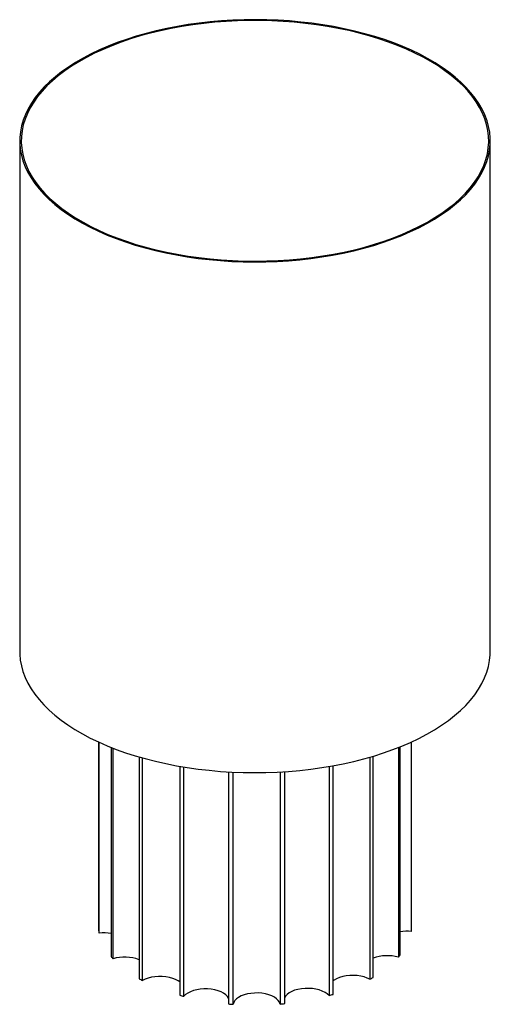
# Paper-space layout '_Trimétrica' of a CAD drawing. Header units: millimetres. Extents: x -150 to 150, y -51 to 577.
import ezdxf

# ---------------------------------------------------------------- set-up
doc = ezdxf.new("R2010")
doc.units = ezdxf.units.MM

psp = doc.layouts.new('_Trimétrica')

# ---------------------------------------------------------------- linework, layer by layer
at = {"color": 7, "linetype": 'Continuous', "lineweight": 25}
for p, q in [((-150, 499.74), (-150, 174.01)), ((150, 174.01), (150, 499.74)), ((-99.7, 116.29), (-99.7, -4.01)), ((-99.41, -5.57), (-99.41, 116.16)), ((92.58, -19.47), (92.58, 113.23)), ((99.62, 116.26), (99.62, -4.5)), ((99.84, -2.93), (99.84, 116.36)), ((-91.77, 112.9), (-91.77, -20.47)), ((-90.52, -21.89), (-90.52, 112.41)), ((-73.89, 106.78), (-73.89, -34.7)), ((75.29, -33.9), (75.29, 107.19)), ((91.39, 112.75), (91.39, -20.91)), ((-71.81, -35.84), (-71.81, 106.19)), ((-48.01, 100.82), (-48.01, -45.18)), ((47.18, 100.68), (47.18, -45.41)), ((49.84, -44.65), (49.84, 101.15)), ((73.25, 106.6), (73.25, -35.06)), ((-45.32, -45.91), (-45.32, 100.37)), ((-16.92, 97.25), (-16.92, -50.76)), ((-13.92, -51), (-13.92, 97.09)), ((15.99, 97.2), (15.99, -50.84)), ((18.99, -50.57), (18.99, 97.38))]:
    psp.add_line(p, q, dxfattribs=at)
at = {"color": 7, "linetype": 'Continuous', "lineweight": 25, "flags": 128}
for points in [[(-70, 431.41), (-63.51, 429.75), (-56.87, 428.25), (-50.1, 426.92), (-43.21, 425.76), (-36.22, 424.77), (-29.15, 423.95), (-22, 423.32), (-14.81, 422.86), (-7.58, 422.58), (-0.33, 422.48), (6.91, 422.56), (14.14, 422.83), (21.34, 423.27), (28.49, 423.89), (35.57, 424.69), (42.57, 425.66), (49.47, 426.8), (56.25, 428.12), (62.91, 429.6), (69.41, 431.25), (75.76, 433.06), (81.92, 435.02), (87.9, 437.13), (93.67, 439.4), (99.22, 441.8), (104.54, 444.33), (109.61, 447), (114.43, 449.79), (118.98, 452.69), (123.26, 455.71), (127.24, 458.83), (130.93, 462.04), (134.32, 465.34), (137.38, 468.73), (140.13, 472.18), (142.55, 475.7), (144.64, 479.28), (146.39, 482.9), (147.8, 486.56), (148.87, 490.25), (149.58, 493.97), (149.95, 497.7), (149.96, 501.43), (149.63, 505.16), (148.95, 508.88), (147.91, 512.57), (146.54, 516.24), (144.82, 519.87), (142.76, 523.45), (140.37, 526.97), (137.65, 530.43), (134.61, 533.82), (131.26, 537.13), (127.6, 540.35), (123.64, 543.48), (119.39, 546.51), (114.86, 549.42), (110.07, 552.22), (105.02, 554.9), (99.72, 557.45), (94.19, 559.86), (88.44, 562.14), (82.48, 564.26), (76.33, 566.24), (70, 568.06), (63.51, 569.73), (56.87, 571.22), (50.1, 572.56), (43.21, 573.72), (36.22, 574.71), (29.15, 575.52), (22, 576.16), (14.81, 576.62), (7.58, 576.89), (0.33, 576.99), (-6.91, 576.91), (-14.14, 576.65), (-21.34, 576.21), (-28.49, 575.59), (-35.57, 574.79), (-42.57, 573.82), (-49.47, 572.67), (-56.25, 571.35), (-62.91, 569.87), (-69.41, 568.22), (-75.76, 566.42), (-81.92, 564.45), (-87.9, 562.34), (-93.67, 560.08), (-99.22, 557.68), (-104.54, 555.14), (-109.61, 552.48), (-114.43, 549.69), (-118.98, 546.78), (-123.26, 543.76), (-127.24, 540.65), (-130.93, 537.43), (-134.32, 534.13), (-137.38, 530.75), (-140.13, 527.29), (-142.55, 523.77), (-144.64, 520.2), (-146.39, 516.58), (-147.8, 512.91), (-148.87, 509.22), (-149.58, 505.5), (-149.95, 501.78), (-149.96, 498.04), (-149.63, 494.31), (-148.95, 490.6), (-147.91, 486.9), (-146.54, 483.23), (-144.82, 479.61), (-142.76, 476.03), (-140.37, 472.5), (-137.65, 469.04), (-134.61, 465.65), (-131.26, 462.34), (-127.6, 459.12), (-123.64, 455.99), (-119.39, 452.97), (-114.86, 450.05), (-110.07, 447.25), (-105.02, 444.57), (-99.72, 442.02), (-94.19, 439.61), (-88.44, 437.34), (-82.48, 435.21), (-76.33, 433.23), (-70, 431.41)], [(-69.54, 431.87), (-63.04, 430.2), (-56.39, 428.7), (-49.61, 427.37), (-42.71, 426.22), (-35.71, 425.23), (-28.62, 424.43), (-21.47, 423.8), (-14.27, 423.35), (-7.03, 423.08), (0.23, 423), (7.48, 423.09), (14.72, 423.37), (21.92, 423.83), (29.07, 424.47), (36.15, 425.29), (43.14, 426.28), (50.04, 427.45), (56.81, 428.79), (63.45, 430.3), (69.94, 431.98), (76.26, 433.81), (82.4, 435.8), (88.35, 437.94), (94.09, 440.23), (99.6, 442.66), (104.88, 445.23), (109.9, 447.92), (114.67, 450.74), (119.17, 453.67), (123.38, 456.71), (127.3, 459.86), (130.92, 463.1), (134.23, 466.43), (137.22, 469.83), (139.88, 473.31), (142.22, 476.85), (144.21, 480.44), (145.87, 484.08), (147.17, 487.75), (148.13, 491.46), (148.74, 495.18), (148.99, 498.92), (148.89, 502.66), (148.44, 506.39), (147.64, 510.1), (146.48, 513.79), (144.98, 517.45), (143.13, 521.06), (140.95, 524.63), (138.43, 528.13), (135.58, 531.57), (132.41, 534.93), (128.92, 538.21), (125.13, 541.4), (121.05, 544.48), (116.67, 547.47), (112.02, 550.34), (107.11, 553.08), (101.94, 555.71), (96.53, 558.2), (90.89, 560.55), (85.03, 562.76), (78.97, 564.81), (72.73, 566.72), (66.31, 568.46), (59.73, 570.04), (53.02, 571.46), (46.17, 572.7), (39.22, 573.77), (32.18, 574.67), (25.05, 575.39), (17.87, 575.92), (10.65, 576.28), (3.4, 576.46), (-3.85, 576.45), (-11.1, 576.26), (-18.32, 575.9), (-25.5, 575.35), (-32.62, 574.62), (-39.66, 573.71), (-46.6, 572.63), (-53.44, 571.37), (-60.15, 569.95), (-66.71, 568.36), (-73.12, 566.6), (-79.35, 564.69), (-85.4, 562.62), (-91.24, 560.41), (-96.87, 558.05), (-102.27, 555.55), (-107.42, 552.92), (-112.32, 550.16), (-116.96, 547.28), (-121.31, 544.29), (-125.38, 541.2), (-129.15, 538.01), (-132.62, 534.72), (-135.77, 531.36), (-138.59, 527.91), (-141.09, 524.4), (-143.26, 520.84), (-145.08, 517.22), (-146.56, 513.56), (-147.7, 509.87), (-148.48, 506.15), (-148.91, 502.42), (-148.99, 498.69), (-148.71, 494.95), (-148.08, 491.23), (-147.1, 487.52), (-145.77, 483.85), (-144.1, 480.21), (-142.08, 476.62), (-139.73, 473.09), (-137.04, 469.62), (-134.03, 466.22), (-130.71, 462.89), (-127.07, 459.66), (-123.13, 456.52), (-118.9, 453.49), (-114.38, 450.56), (-109.6, 447.75), (-104.55, 445.06), (-99.26, 442.51), (-93.73, 440.08), (-87.98, 437.8), (-82.02, 435.67), (-75.87, 433.69), (-69.54, 431.87)], [(-150, 174.01), (-149.96, 172.32), (-149.63, 168.59), (-148.95, 164.87), (-147.91, 161.18), (-146.54, 157.51), (-144.82, 153.88), (-142.76, 150.3), (-140.37, 146.78), (-137.65, 143.32), (-134.61, 139.93), (-131.26, 136.62), (-127.6, 133.4), (-123.64, 130.27), (-119.39, 127.24), (-114.86, 124.33), (-110.07, 121.53), (-105.02, 118.85), (-99.72, 116.3), (-94.19, 113.89), (-88.44, 111.61), (-82.48, 109.49), (-76.33, 107.51), (-70, 105.69)], [(-70, 105.69), (-63.51, 104.03), (-56.87, 102.53), (-50.1, 101.19), (-43.21, 100.03), (-36.22, 99.04), (-29.15, 98.23), (-22, 97.59), (-14.81, 97.14), (-7.58, 96.86), (-0.33, 96.76), (6.91, 96.84), (14.14, 97.1), (21.34, 97.54), (28.49, 98.16), (35.57, 98.96), (42.57, 99.93), (49.47, 101.08), (56.25, 102.4), (62.91, 103.88), (69.41, 105.53), (75.76, 107.33), (81.92, 109.3), (87.9, 111.41), (93.67, 113.67), (99.22, 116.07), (104.54, 118.61), (109.61, 121.28), (114.43, 124.06), (118.98, 126.97), (123.26, 129.99), (127.24, 133.1), (130.93, 136.32), (134.32, 139.62), (137.38, 143), (140.13, 146.46), (142.55, 149.98), (144.64, 153.55), (146.39, 157.17), (147.8, 160.84), (148.87, 164.53), (149.58, 168.25), (149.95, 171.97), (150, 174.01)], [(-48.01, -36.77), (-48.96, -36.09), (-50.59, -35.21), (-52.47, -34.48), (-54.55, -33.9), (-56.77, -33.5), (-59.09, -33.29), (-61.45, -33.26), (-63.79, -33.43), (-66.05, -33.78), (-68.17, -34.31), (-70.11, -35), (-71.81, -35.84)], [(73.25, -35.06), (71.52, -34.24), (69.55, -33.56), (67.41, -33.06), (65.14, -32.73), (62.79, -32.59), (60.44, -32.64), (58.13, -32.88), (55.91, -33.31), (53.86, -33.9), (52.01, -34.66), (50.42, -35.56), (49.84, -35.97)], [(-16.92, -47.01), (-17.57, -45.99), (-18.63, -44.9), (-20, -43.91), (-21.66, -43.05), (-23.55, -42.33), (-25.65, -41.77), (-27.89, -41.38), (-30.22, -41.19), (-32.58, -41.18), (-34.91, -41.37), (-37.16, -41.74), (-39.26, -42.28), (-41.18, -42.99), (-42.85, -43.85), (-44.24, -44.83), (-45.32, -45.91)], [(15.99, -50.84), (15.61, -49.64), (14.86, -48.49), (13.77, -47.41), (12.37, -46.43), (10.69, -45.58), (8.77, -44.88), (6.66, -44.34), (4.41, -43.97), (2.07, -43.79), (-0.29, -43.81), (-2.61, -44.01), (-4.85, -44.4), (-6.94, -44.96), (-8.83, -45.69), (-10.48, -46.56), (-11.84, -47.55), (-12.88, -48.64), (-13.58, -49.8), (-13.92, -51)], [(47.18, -45.41), (46.06, -44.34), (44.63, -43.38), (42.92, -42.54), (40.98, -41.85), (38.85, -41.32), (36.59, -40.98), (34.25, -40.82), (31.89, -40.85), (29.57, -41.07), (27.35, -41.48), (25.27, -42.06), (23.4, -42.8), (21.78, -43.69), (20.45, -44.69), (19.44, -45.79), (18.99, -46.5)]]:
    psp.add_lwpolyline(points, dxfattribs=at)
at = {"color": 7, "linetype": 'Continuous', "lineweight": 25}
for centre, radius, start, end in [((-72.52, 0.11), 27.49, 188.63046, 191.93422), ((-96.68, -33.84), 28.4, 80.03759, 95.5257), ((97.19, -32.8), 28.41, 85.09552, 99.34119), ((72.9, 0.05), 27.11, 350.34074, 353.67565), ((-55.64, 9.92), 47.21, 220.06861, 222.37243), ((-83.19, -47.62), 26.75, 69.66602, 105.89727), ((84.33, -46.8), 26.83, 74.74768, 109.68903), ((57.2, 8.59), 45.16, 319.20614, 321.57904), ((-28.41, 45.84), 92.5, 240.54891, 242.02021), ((30.11, 42.81), 89.02, 298.98879, 300.49809), ((-7.47, 98.68), 149.46, 254.26126, 255.32971), ((8.39, 95.38), 146.03, 285.40473, 286.48985), ((-0.27, 137.59), 189.08, 264.94655, 265.85998), ((0.39, 136.15), 187.64, 274.76941, 275.68751)]:
    psp.add_arc(centre, radius, start, end, dxfattribs=at)

doc.saveas('drawing.dxf')
